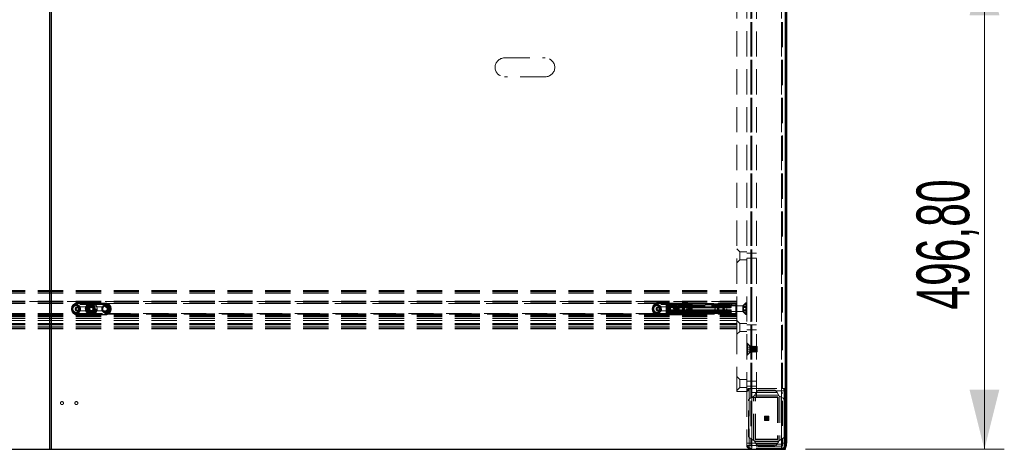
# Model space of a CAD drawing. Header units: millimetres. Extents: x 8 to 290, y 2 to 202.
# Tile 17 of 104: x 105 to 154, y 62 to 83. Entities that reach past the tile are written whole.
import ezdxf

# ---------------------------------------------------------------- set-up
doc = ezdxf.new("R2010")
doc.units = ezdxf.units.MM
doc.linetypes.add('HIDDEN', pattern=[1.905, 1.27, -0.635])
doc.styles.add('SLDTEXTSTYLE2', font='TXT', dxfattribs={"width": 0.605})
doc.dimstyles.new('SLDDIMSTYLE2', dxfattribs={"dimtxt": 2.568319, "dimasz": 3, "dimexe": 0, "dimexo": 0.0625, "dimgap": 0.64208, "dimtad": 1, "dimlfac": 20, "dimrnd": 1e-09, "dimzin": 12, "dimdsep": 46, "dimtxsty": 'SLDTEXTSTYLE2', "dimsah": 1, "dimcen": 0.09, "dimadec": 0, "dimazin": 3, "dimtfac": 1, "dimtofl": 0, "dimtmove": 0, "dimatfit": 3, "dimfxl": 1, "dimfrac": 2, "dimtolj": 1, "dimtzin": 12, "dimarcsym": 0})

# ---------------------------------------------------------------- blocks, each defined once
blk = doc.blocks.new('_D_5')
at = {"color": 7, "linetype": 'Continuous', "lineweight": 0}
for p, q in [((144.183, 86.664), (154.183, 86.664)), ((153.183, 61.824), (153.183, 86.664)), ((144.183, 61.824), (154.183, 61.824))]:
    blk.add_line(p, q, dxfattribs=at)
at = {"color": 7, "linetype": 'Continuous', "lineweight": 18}
for points in [[(153.183, 86.664), (152.433, 83.664), (153.933, 83.664)], [(153.183, 61.824), (153.933, 64.824), (152.433, 64.824)]]:
    blk.add_solid(points, dxfattribs=at)
at = {"color": 7, "linetype": 'Continuous', "lineweight": 18, "insert": (149.772, 68.854), "char_height": 2.6458, "attachment_point": 1, "rotation": 90, "style": 'SLDTEXTSTYLE2'}
blk.add_mtext('496,80', dxfattribs=at)

msp = doc.modelspace()

# ---------------------------------------------------------------- linework, layer by layer
at = {"color": 7, "linetype": 'Continuous', "lineweight": 25}
for p, q in [((106.28283, 61.83414), (106.28283, 111.53414)), ((143.23283, 110.23414), (143.23283, 62.13414)), ((106.18283, 86.66414), (106.18283, 61.82414)), ((143.18283, 61.82414), (143.18283, 86.66414)), ((143.18283, 62.13414), (143.23283, 62.13414)), ((143.23283, 62.00914), (143.23283, 62.13414)), ((31.58283, 61.83414), (106.28283, 61.83414)), ((106.18283, 61.82414), (143.18283, 61.82414))]:
    msp.add_line(p, q, dxfattribs=at)
at = {"color": 7, "linetype": 'HIDDEN', "lineweight": 18}
for p, q in [((141.43283, 109.98414), (141.43283, 61.98414)), ((141.48283, 109.98414), (141.48283, 61.98414)), ((141.48283, 109.98414), (141.48283, 64.88414)), ((142.98283, 109.98414), (142.98283, 61.98414)), ((142.98283, 109.98414), (142.98283, 64.88414)), ((143.03283, 109.98919), (143.03283, 61.98414)), ((141.43283, 64.43414), (141.43283, 109.18414)), ((141.73283, 64.43414), (141.73283, 109.18414)), ((140.73283, 86.66414), (140.73283, 69.25914)), ((141.23283, 86.66414), (141.23283, 64.73414)), ((141.48283, 86.66414), (141.48283, 62.13414)), ((142.98283, 86.66414), (142.98283, 62.13414)), ((129.05783, 81.51414), (131.10783, 81.51414)), ((131.10783, 80.56414), (129.05783, 80.56414)), ((140.88283, 71.75914), (140.73283, 71.90914)), ((140.73283, 71.20914), (140.88283, 71.35914)), ((140.88283, 71.35914), (140.88283, 71.75914)), ((141.23283, 71.75914), (140.88283, 71.75914)), ((140.88283, 71.35914), (141.23283, 71.35914)), ((141.43283, 71.68414), (141.23283, 71.68414)), ((141.23283, 71.43414), (141.43283, 71.43414)), ((141.73283, 71.68414), (141.43283, 71.68414)), ((141.43283, 71.43414), (141.73283, 71.43414)), ((71.30783, 69.80914), (140.73283, 69.80914)), ((71.30783, 69.79914), (140.73283, 69.79914)), ((71.30783, 69.78414), (140.73283, 69.78414)), ((71.30783, 69.77164), (140.73283, 69.77164)), ((71.30783, 69.69414), (140.73283, 69.69414)), ((71.30783, 69.68414), (140.73283, 69.68414)), ((71.30783, 69.27827), (140.73283, 69.27827)), ((71.30783, 69.2712), (140.73283, 69.2712)), ((71.30783, 69.26914), (140.73283, 69.26914)), ((71.30783, 69.26621), (140.73283, 69.26621)), ((140.73283, 69.25914), (71.30783, 69.25914)), ((140.73283, 69.25441), (71.30783, 69.25441)), ((71.30783, 69.25315), (140.73283, 69.25315)), ((71.30783, 69.25314), (140.73283, 69.25314)), ((71.30783, 69.25314), (140.73283, 69.25314)), ((71.30783, 69.25314), (140.73283, 69.25314)), ((71.30783, 69.25314), (140.73283, 69.25314)), ((71.30783, 69.25314), (140.73283, 69.25314)), ((71.30783, 69.25314), (140.73283, 69.25314)), ((71.30783, 69.25314), (140.73283, 69.25314)), ((71.30783, 69.25314), (140.73283, 69.25314)), ((71.30783, 69.25314), (140.73283, 69.25314)), ((71.30783, 69.25314), (140.73283, 69.25314)), ((71.30783, 69.25314), (140.73283, 69.25314)), ((71.30783, 69.25314), (140.73283, 69.25314)), ((71.30783, 69.25314), (140.73283, 69.25314)), ((71.30783, 69.25314), (140.73283, 69.25314)), ((71.30783, 69.25314), (140.73283, 69.25314)), ((71.30783, 69.25314), (140.73283, 69.25314)), ((71.30783, 69.25314), (140.73283, 69.25314)), ((71.30783, 69.25314), (140.73283, 69.25314)), ((71.30783, 69.25314), (140.73283, 69.25314)), ((71.30783, 69.25314), (140.73283, 69.25314)), ((71.30783, 69.25314), (140.73283, 69.25314)), ((71.30783, 69.25314), (140.73283, 69.25314)), ((71.30783, 69.25314), (140.73283, 69.25314)), ((71.30783, 69.25314), (140.73283, 69.25314)), ((71.30783, 69.25314), (140.73283, 69.25314)), ((71.30783, 69.25314), (140.73283, 69.25314)), ((71.30783, 69.25314), (140.73283, 69.25314)), ((71.30783, 69.25314), (140.73283, 69.25314)), ((71.30783, 69.25314), (140.73283, 69.25314)), ((71.30783, 69.25314), (140.73283, 69.25314)), ((71.30783, 69.25314), (140.73283, 69.25314)), ((71.30783, 69.25314), (140.73283, 69.25314)), ((71.30783, 69.25314), (140.73283, 69.25314)), ((71.30783, 69.25314), (140.73283, 69.25314)), ((71.30783, 69.25314), (140.73283, 69.25314)), ((71.30783, 69.25314), (140.73283, 69.25314)), ((71.30783, 69.25314), (140.73283, 69.25314)), ((71.30783, 69.25314), (140.73283, 69.25314)), ((71.30783, 69.25314), (140.73283, 69.25314)), ((71.30783, 69.25314), (140.73283, 69.25314)), ((71.30783, 69.25314), (140.73283, 69.25314)), ((71.30783, 69.25314), (140.73283, 69.25314)), ((71.30783, 69.25314), (140.73283, 69.25314)), ((71.30783, 69.25314), (140.73283, 69.25314)), ((71.30783, 69.25314), (140.73283, 69.25314)), ((71.30783, 69.25314), (140.73283, 69.25314)), ((71.30783, 69.25314), (140.73283, 69.25314)), ((71.30783, 69.25314), (140.73283, 69.25314)), ((71.30783, 69.25314), (140.73283, 69.25314)), ((71.30783, 69.25314), (140.73283, 69.25314)), ((71.30783, 69.25313), (140.73283, 69.25313)), ((71.30783, 69.25313), (140.73283, 69.25313)), ((71.30783, 69.25222), (140.73283, 69.25222)), ((71.30783, 69.25207), (140.73283, 69.25207)), ((71.30783, 69.24968), (140.73283, 69.24968)), ((71.30783, 69.24916), (140.73283, 69.24916)), ((71.30783, 69.24915), (140.73283, 69.24915)), ((71.30783, 69.24915), (140.73283, 69.24915)), ((71.30783, 69.24915), (140.73283, 69.24915)), ((71.30783, 69.24915), (140.73283, 69.24915)), ((71.30783, 69.24915), (140.73283, 69.24915)), ((71.30783, 69.24914), (140.73283, 69.24914)), ((71.30783, 69.24913), (140.73283, 69.24913)), ((71.30783, 69.24913), (140.73283, 69.24913)), ((71.30783, 69.24913), (140.73283, 69.24913)), ((71.30783, 69.24913), (140.73283, 69.24913)), ((71.30783, 69.24913), (140.73283, 69.24913)), ((71.30783, 69.24823), (140.73283, 69.24823)), ((71.30783, 69.248), (140.73283, 69.248)), ((71.30783, 69.24708), (140.73283, 69.24708)), ((71.30783, 69.24001), (140.73283, 69.24001)), ((71.30783, 69.22941), (140.73283, 69.22941)), ((71.30783, 69.16414), (107.47513, 69.16414)), ((71.30783, 69.15414), (107.45206, 69.15414)), ((71.30783, 69.15414), (140.73283, 69.15414)), ((109.09053, 69.16414), (107.47513, 69.16414)), ((107.58283, 69.18414), (108.28283, 69.18414)), ((107.58283, 69.15914), (107.58283, 69.18414)), ((108.98283, 69.18414), (107.58283, 69.18414)), ((108.98283, 69.17386), (107.58283, 69.17386)), ((107.58283, 69.16136), (107.58283, 69.17383)), ((107.58283, 69.17157), (107.58283, 68.98414)), ((107.58283, 69.17157), (108.98283, 69.17157)), ((107.58283, 69.16136), (108.98283, 69.16136)), ((108.98283, 69.15914), (107.58283, 69.15914)), ((108.98283, 69.13414), (107.58283, 69.13414)), ((107.58283, 69.10914), (107.58283, 69.13414)), ((108.98283, 69.10914), (107.58283, 69.10914)), ((107.58283, 68.98414), (108.98283, 68.98414)), ((108.27598, 68.97047), (108.20464, 68.92137)), ((108.20464, 68.92137), (108.21149, 68.83504)), ((108.21149, 68.83504), (108.28968, 68.79781)), ((108.35417, 68.93324), (108.27598, 68.97047)), ((108.98283, 69.18414), (108.28283, 69.18414)), ((108.28968, 68.79781), (108.36102, 68.8469)), ((108.36102, 68.8469), (108.35417, 68.93324)), ((108.98283, 69.18414), (108.98283, 69.15914)), ((108.98283, 69.16136), (108.98283, 69.17383)), ((108.98283, 68.98414), (108.98283, 69.17157)), ((108.98283, 69.13414), (108.98283, 69.10914)), ((109.09053, 69.16414), (136.67513, 69.16414)), ((109.1136, 69.15414), (136.65206, 69.15414)), ((138.29053, 69.16414), (136.67513, 69.16414)), ((136.78283, 69.15914), (136.78283, 69.18414)), ((138.18283, 69.18414), (136.78283, 69.18414)), ((138.18283, 69.17386), (136.78283, 69.17386)), ((136.78283, 69.16136), (136.78283, 69.17383)), ((136.78283, 69.17157), (136.78283, 68.98414)), ((136.78283, 69.17157), (138.18283, 69.17157)), ((136.78283, 69.16136), (138.18283, 69.16136)), ((138.18283, 69.15914), (136.78283, 69.15914)), ((138.18283, 69.13414), (136.78283, 69.13414)), ((136.78283, 69.10914), (136.78283, 69.13414)), ((138.18283, 69.10914), (136.78283, 69.10914)), ((136.78283, 68.98414), (138.18283, 68.98414)), ((137.23283, 69.09914), (137.18283, 69.09914)), ((137.18283, 68.69914), (137.18283, 69.09914)), ((137.18283, 69.09914), (137.23283, 69.09914)), ((137.20783, 69.02206), (137.18283, 69.04706)), ((137.20783, 69.02206), (137.20783, 68.77621)), ((138.48283, 69.02206), (137.20783, 69.02206)), ((137.23283, 69.14914), (137.23283, 69.09914)), ((137.23283, 69.14914), (140.68283, 69.14914)), ((137.23283, 69.14914), (137.23283, 69.09914)), ((140.68283, 69.09914), (137.23283, 69.09914)), ((137.23283, 68.69914), (137.23283, 69.09914)), ((137.47598, 68.97047), (137.40464, 68.92137)), ((137.40464, 68.92137), (137.41149, 68.83504)), ((137.41149, 68.83504), (137.48968, 68.79781)), ((137.45783, 69.09914), (137.50783, 69.09914)), ((137.45783, 69.09914), (137.45783, 68.99914)), ((137.50783, 69.09914), (137.45783, 69.09914)), ((137.50783, 68.99914), (137.45783, 68.99914)), ((137.45783, 68.99914), (137.50783, 68.99914)), ((137.55417, 68.93324), (137.47598, 68.97047)), ((137.48968, 68.79781), (137.56102, 68.8469)), ((137.50783, 69.14914), (137.50783, 69.09914)), ((137.50783, 69.14914), (137.50783, 69.09914)), ((138.28283, 69.09914), (137.50783, 69.09914)), ((137.50783, 68.99914), (137.50783, 69.09914)), ((137.50783, 69.09914), (140.40783, 69.09914)), ((137.50783, 68.94914), (137.50783, 68.99914)), ((138.28283, 68.99914), (137.50783, 68.99914)), ((137.50783, 68.99914), (140.40783, 68.99914)), ((137.50783, 68.99914), (137.50783, 68.94914)), ((138.28283, 68.94914), (137.50783, 68.94914)), ((137.50783, 68.79914), (137.50783, 68.84914)), ((137.50783, 68.84914), (138.28283, 68.84914)), ((137.50783, 68.84914), (137.50783, 68.79914)), ((137.56102, 68.8469), (137.55417, 68.93324)), ((137.73283, 69.04614), (137.70783, 69.02114)), ((137.70783, 69.02114), (137.70783, 68.89914)), ((137.70783, 68.89914), (137.70783, 68.77714)), ((137.73283, 68.75214), (137.73283, 69.04614)), ((141.04283, 69.04614), (137.73283, 69.04614)), ((137.73491, 69.14914), (137.80991, 69.07414)), ((138.05576, 69.07414), (137.80991, 69.07414)), ((137.80991, 69.07414), (137.80991, 68.72621)), ((137.93283, 69.01461), (137.83283, 68.95687)), ((137.83283, 68.95687), (137.83283, 68.8414)), ((137.83283, 68.8414), (137.93283, 68.78367)), ((138.03283, 68.95687), (137.93283, 69.01461)), ((137.93283, 68.78367), (138.03283, 68.8414)), ((138.03283, 68.8414), (138.03283, 68.95687)), ((138.05576, 69.07414), (138.13076, 69.14914)), ((138.05576, 68.72621), (138.05576, 69.07414)), ((138.18283, 69.18414), (138.18283, 69.15914)), ((138.18283, 69.16136), (138.18283, 69.17383)), ((138.18283, 68.98414), (138.18283, 69.17157)), ((138.18283, 69.13414), (138.18283, 69.10914)), ((138.28283, 69.14914), (138.28283, 69.09914)), ((138.33283, 69.09914), (138.28283, 69.09914)), ((138.28283, 69.09914), (138.28283, 68.99914)), ((138.28283, 68.99914), (138.33283, 68.99914)), ((138.28283, 68.94914), (138.28283, 68.99914)), ((138.28283, 68.94914), (138.38283, 68.94914)), ((138.28283, 68.79914), (138.28283, 68.84914)), ((138.38283, 68.84914), (138.28283, 68.84914)), ((138.29053, 69.16414), (140.73283, 69.16414)), ((138.3136, 69.15414), (140.73283, 69.15414)), ((139.53283, 69.09914), (138.33283, 69.09914)), ((138.33283, 69.09914), (138.33283, 68.99914)), ((139.53283, 68.99914), (138.33283, 68.99914)), ((139.53283, 68.94914), (138.38283, 68.94914)), ((138.38283, 68.84914), (139.53283, 68.84914)), ((138.38283, 68.79914), (138.38283, 68.84914)), ((138.48283, 69.04914), (138.48283, 68.74914)), ((140.73283, 69.04914), (138.48283, 69.04914)), ((139.53283, 69.14914), (139.53283, 69.09914)), ((139.53283, 69.09914), (139.58283, 69.09914)), ((139.53283, 69.09914), (139.53283, 68.99914)), ((139.58283, 68.99914), (139.53283, 68.99914)), ((139.53283, 68.99914), (139.53283, 68.94914)), ((139.53283, 68.94914), (139.63283, 68.94914)), ((139.53283, 68.84914), (139.53283, 68.79914)), ((139.63283, 68.84914), (139.53283, 68.84914)), ((139.58283, 68.99914), (139.58283, 69.09914)), ((139.63283, 69.09914), (139.58283, 69.09914)), ((139.58283, 68.99914), (139.63283, 68.99914)), ((139.63283, 69.09914), (139.63283, 69.14914)), ((140.40783, 69.09914), (139.63283, 69.09914)), ((139.63283, 68.99914), (139.63283, 69.09914)), ((139.63283, 68.99914), (139.63283, 68.94914)), ((140.40783, 68.99914), (139.63283, 68.99914)), ((140.40783, 68.94914), (139.63283, 68.94914)), ((139.63283, 68.84914), (139.63283, 68.79914)), ((139.63283, 68.84914), (140.40783, 68.84914)), ((139.73491, 69.14914), (139.80991, 69.07414)), ((140.05576, 69.07414), (139.80991, 69.07414)), ((139.80991, 69.07414), (139.80991, 68.72621)), ((139.93283, 69.01461), (139.83283, 68.95687)), ((139.83283, 68.95687), (139.83283, 68.8414)), ((139.83283, 68.8414), (139.93283, 68.78367)), ((140.03283, 68.95687), (139.93283, 69.01461)), ((139.93283, 68.78367), (140.03283, 68.8414)), ((140.03283, 68.8414), (140.03283, 68.95687)), ((140.05576, 69.07414), (140.13076, 69.14914)), ((140.05576, 68.72621), (140.05576, 69.07414)), ((140.22033, 68.97414), (140.09533, 68.97414)), ((140.09533, 68.97414), (140.09533, 68.94914)), ((140.09533, 68.84914), (140.09533, 68.82414)), ((140.09533, 68.82414), (140.22033, 68.82414)), ((140.22033, 68.94914), (140.22033, 68.97414)), ((140.22033, 68.82414), (140.22033, 68.84914)), ((140.40783, 69.14914), (140.40783, 69.09914)), ((140.40783, 69.09914), (140.40783, 69.14914)), ((140.40783, 69.09914), (140.45783, 69.09914)), ((140.40783, 69.09914), (140.40783, 68.99914)), ((140.45783, 69.09914), (140.40783, 69.09914)), ((140.45783, 68.99914), (140.40783, 68.99914)), ((140.40783, 68.99914), (140.40783, 68.94914)), ((140.40783, 68.94914), (140.40783, 68.99914)), ((140.40783, 68.99914), (140.45783, 68.99914)), ((140.40783, 68.84914), (140.40783, 68.79914)), ((140.40783, 68.79914), (140.40783, 68.84914)), ((140.45783, 68.99914), (140.45783, 69.09914)), ((140.68283, 69.09914), (140.68283, 69.14914)), ((140.68283, 69.14914), (140.68283, 69.09914)), ((140.68283, 68.69914), (140.68283, 69.09914)), ((140.73283, 69.09914), (140.68283, 69.09914)), ((140.68283, 69.09914), (140.73283, 69.09914)), ((140.73283, 69.25441), (140.73283, 69.25914)), ((140.73283, 69.22941), (140.73283, 69.25441)), ((140.73283, 68.57164), (140.73283, 69.22941)), ((141.07033, 69.03664), (140.73283, 69.03664)), ((141.18717, 69.19048), (141.04283, 69.04614)), ((141.04283, 68.75214), (141.04283, 69.04614)), ((141.06783, 68.95687), (141.06783, 69.01461)), ((141.06783, 69.01461), (141.23283, 69.01461)), ((141.23283, 68.95687), (141.06783, 68.95687)), ((141.06783, 68.8414), (141.06783, 68.95687)), ((141.23283, 68.8414), (141.06783, 68.8414)), ((141.06783, 68.78367), (141.06783, 68.8414)), ((141.23283, 69.19914), (141.07033, 69.03664)), ((141.07033, 69.03664), (141.07033, 68.76164)), ((141.18717, 68.60882), (141.18717, 69.19022)), ((141.18717, 68.6078), (141.18717, 69.18818)), ((141.22033, 69.19414), (141.19601, 69.19414)), ((141.19601, 68.60517), (141.19601, 69.19388)), ((141.19601, 68.60414), (141.19601, 69.19181)), ((141.22033, 68.60517), (141.22033, 69.19388)), ((141.22033, 68.60414), (141.22033, 69.19181)), ((71.30783, 68.65914), (107.58283, 68.65914)), ((71.30783, 68.64414), (107.40283, 68.64414)), ((71.30783, 68.64414), (140.73283, 68.64414)), ((71.30783, 68.63414), (107.417, 68.63414)), ((71.30783, 68.62414), (107.43316, 68.62414)), ((71.30783, 68.62414), (140.73283, 68.62414)), ((71.30783, 68.57164), (140.73283, 68.57164)), ((71.30783, 68.54414), (140.73283, 68.54414)), ((71.30783, 68.53414), (140.73283, 68.53414)), ((71.30783, 68.52414), (140.73283, 68.52414)), ((71.30783, 68.50914), (140.73283, 68.50914)), ((71.30783, 68.49914), (140.73283, 68.49914)), ((71.30783, 68.41914), (140.73283, 68.41914)), ((71.30783, 68.41015), (140.73283, 68.41015)), ((71.30783, 68.40914), (140.73283, 68.40914)), ((71.30783, 68.40061), (140.73283, 68.40061)), ((71.30783, 68.39914), (140.73283, 68.39914)), ((107.417, 68.63414), (107.58283, 68.63414)), ((107.58283, 68.59671), (107.58283, 68.78414)), ((108.98283, 68.78414), (107.58283, 68.78414)), ((107.58283, 68.63414), (107.58283, 68.65914)), ((107.58283, 68.65914), (108.98283, 68.65914)), ((107.58283, 68.63414), (108.98283, 68.63414)), ((107.58283, 68.58414), (107.58283, 68.60914)), ((107.58283, 68.60914), (108.98283, 68.60914)), ((108.98283, 68.60692), (107.58283, 68.60692)), ((107.58283, 68.60692), (107.58283, 68.59445)), ((108.98283, 68.59671), (107.58283, 68.59671)), ((107.58283, 68.59442), (108.98283, 68.59442)), ((108.28283, 68.58414), (107.58283, 68.58414)), ((107.58283, 68.58414), (108.98283, 68.58414)), ((108.28283, 68.58414), (108.98283, 68.58414)), ((108.98283, 68.59671), (108.98283, 68.78414)), ((108.98283, 68.63414), (108.98283, 68.65914)), ((108.98283, 68.65914), (136.78283, 68.65914)), ((108.98283, 68.63414), (109.14866, 68.63414)), ((108.98283, 68.58414), (108.98283, 68.60914)), ((108.98283, 68.60692), (108.98283, 68.59445)), ((109.1325, 68.62414), (136.63316, 68.62414)), ((109.14866, 68.63414), (136.617, 68.63414)), ((109.16283, 68.64414), (136.60283, 68.64414)), ((136.617, 68.63414), (136.78283, 68.63414)), ((136.78283, 68.59671), (136.78283, 68.78414)), ((138.18283, 68.78414), (136.78283, 68.78414)), ((136.78283, 68.63414), (136.78283, 68.65914)), ((136.78283, 68.65914), (138.18283, 68.65914)), ((136.78283, 68.63414), (138.18283, 68.63414)), ((136.78283, 68.58414), (136.78283, 68.60914)), ((136.78283, 68.60914), (138.18283, 68.60914)), ((138.18283, 68.60692), (136.78283, 68.60692)), ((136.78283, 68.60692), (136.78283, 68.59445)), ((138.18283, 68.59671), (136.78283, 68.59671)), ((136.78283, 68.59442), (138.18283, 68.59442)), ((136.78283, 68.58414), (138.18283, 68.58414)), ((137.18283, 68.75121), (137.20783, 68.77621)), ((137.18283, 68.69914), (137.23283, 68.69914)), ((137.23283, 68.69914), (137.18283, 68.69914)), ((137.20783, 68.77621), (138.48283, 68.77621)), ((137.23283, 68.69914), (140.68283, 68.69914)), ((137.23283, 68.64914), (137.23283, 68.69914)), ((137.23283, 68.69914), (137.23283, 68.64914)), ((140.68283, 68.64914), (137.23283, 68.64914)), ((137.45783, 68.79914), (137.50783, 68.79914)), ((137.45783, 68.79914), (137.45783, 68.69914)), ((137.50783, 68.79914), (137.45783, 68.79914)), ((137.50783, 68.69914), (137.45783, 68.69914)), ((137.45783, 68.69914), (137.50783, 68.69914)), ((137.50783, 68.79914), (138.28283, 68.79914)), ((137.50783, 68.69914), (137.50783, 68.79914)), ((140.40783, 68.79914), (137.50783, 68.79914)), ((137.50783, 68.69914), (138.28283, 68.69914)), ((137.50783, 68.64914), (137.50783, 68.69914)), ((137.50783, 68.69914), (137.50783, 68.64914)), ((140.40783, 68.69914), (137.50783, 68.69914)), ((137.70783, 68.77714), (137.73283, 68.75214)), ((137.73283, 68.75214), (141.04283, 68.75214)), ((137.80991, 68.72621), (137.73283, 68.64914)), ((137.80991, 68.72621), (138.05576, 68.72621)), ((138.13283, 68.64914), (138.05576, 68.72621)), ((138.18283, 68.59671), (138.18283, 68.78414)), ((138.18283, 68.63414), (138.18283, 68.65914)), ((138.18283, 68.65914), (140.73283, 68.65914)), ((138.18283, 68.63414), (138.34866, 68.63414)), ((138.18283, 68.58414), (138.18283, 68.60914)), ((138.18283, 68.60692), (138.18283, 68.59445)), ((138.33283, 68.79914), (138.28283, 68.79914)), ((138.28283, 68.79914), (138.28283, 68.69914)), ((138.28283, 68.69914), (138.33283, 68.69914)), ((138.28283, 68.69914), (138.28283, 68.64914)), ((138.3325, 68.62414), (140.73283, 68.62414)), ((138.33283, 68.79914), (138.38283, 68.79914)), ((138.33283, 68.79914), (138.33283, 68.69914)), ((138.38283, 68.69914), (138.33283, 68.69914)), ((138.34866, 68.63414), (140.73283, 68.63414)), ((138.36283, 68.64414), (140.73283, 68.64414)), ((138.38283, 68.79914), (139.53283, 68.79914)), ((138.38283, 68.69914), (138.38283, 68.79914)), ((138.38283, 68.69914), (139.53283, 68.69914)), ((138.38283, 68.64914), (138.38283, 68.69914)), ((138.48283, 68.74914), (140.73283, 68.74914)), ((139.53283, 68.79914), (139.58283, 68.79914)), ((139.53283, 68.79914), (139.53283, 68.69914)), ((139.58283, 68.69914), (139.53283, 68.69914)), ((139.53283, 68.64914), (139.53283, 68.69914)), ((139.58283, 68.69914), (139.58283, 68.79914)), ((139.63283, 68.79914), (139.58283, 68.79914)), ((139.58283, 68.69914), (139.63283, 68.69914)), ((139.63283, 68.69914), (139.63283, 68.79914)), ((139.63283, 68.79914), (140.40783, 68.79914)), ((139.63283, 68.69914), (140.40783, 68.69914)), ((139.63283, 68.64914), (139.63283, 68.69914)), ((139.80991, 68.72621), (139.73283, 68.64914)), ((139.80991, 68.72621), (140.05576, 68.72621)), ((140.13283, 68.64914), (140.05576, 68.72621)), ((140.40783, 68.79914), (140.45783, 68.79914)), ((140.40783, 68.79914), (140.40783, 68.69914)), ((140.45783, 68.79914), (140.40783, 68.79914)), ((140.40783, 68.64914), (140.40783, 68.69914)), ((140.45783, 68.69914), (140.40783, 68.69914)), ((140.40783, 68.69914), (140.45783, 68.69914)), ((140.40783, 68.64914), (140.40783, 68.69914)), ((140.45783, 68.69914), (140.45783, 68.79914)), ((140.68283, 68.69914), (140.73283, 68.69914)), ((140.68283, 68.64914), (140.68283, 68.69914)), ((140.73283, 68.69914), (140.68283, 68.69914)), ((140.68283, 68.69914), (140.68283, 68.64914)), ((140.73283, 68.76164), (141.07033, 68.76164)), ((140.73283, 68.53414), (140.73283, 68.57164)), ((140.73283, 68.53414), (140.73283, 68.40914)), ((140.73283, 68.39914), (140.73283, 68.40914)), ((140.73283, 67.90914), (140.73283, 68.39914)), ((141.04283, 68.75214), (141.18717, 68.6078)), ((141.23283, 68.78367), (141.06783, 68.78367)), ((141.07033, 68.76164), (141.23283, 68.59914)), ((141.19601, 68.60414), (141.22033, 68.60414)), ((71.30783, 68.30914), (140.73283, 68.30914)), ((71.30783, 68.29914), (140.73283, 68.29914)), ((71.30783, 68.14767), (140.73283, 68.14767)), ((71.30783, 68.13812), (140.73283, 68.13812)), ((71.30783, 68.10914), (140.73283, 68.10914)), ((71.30783, 68.09414), (140.73283, 68.09414)), ((71.30783, 68.08414), (140.73283, 68.08414)), ((71.30783, 67.99414), (140.73283, 67.99414)), ((71.30783, 67.98414), (140.73283, 67.98414)), ((71.30783, 67.97414), (140.73283, 67.97414)), ((71.30783, 67.90914), (140.73283, 67.90914)), ((71.30783, 67.89414), (140.73283, 67.89414)), ((71.30783, 67.88414), (140.73283, 67.88414)), ((140.88283, 68.15914), (140.73283, 68.30914)), ((140.73283, 67.88414), (140.73283, 67.90914)), ((140.73283, 67.88414), (140.73283, 64.73414)), ((140.88283, 67.75914), (140.88283, 68.15914)), ((141.23283, 68.15914), (140.88283, 68.15914)), ((141.43283, 68.08414), (141.23283, 68.08414)), ((141.23283, 67.83414), (141.43283, 67.83414)), ((141.73283, 68.08414), (141.43283, 68.08414)), ((141.43283, 67.83414), (141.73283, 67.83414)), ((140.73283, 67.60914), (140.88283, 67.75914)), ((140.88283, 67.75914), (141.23283, 67.75914)), ((141.38283, 67.02414), (141.23283, 67.17414)), ((141.25119, 66.58664), (141.25119, 67.13164)), ((141.40119, 66.95914), (141.25119, 66.95914)), ((141.40119, 66.85914), (141.25119, 66.85914)), ((141.26826, 67.13871), (141.26826, 66.58177)), ((141.3949, 67.01207), (141.26826, 67.13871)), ((141.38283, 66.69414), (141.38283, 67.02414)), ((141.43283, 67.02414), (141.38283, 67.02414)), ((141.3949, 67.01207), (141.3949, 66.70621)), ((141.40119, 66.85914), (141.40119, 66.95914)), ((141.40119, 66.75914), (141.40119, 66.85914)), ((141.40197, 67.00914), (141.40197, 66.70914)), ((141.43119, 67.00914), (141.40197, 67.00914)), ((141.43119, 66.70914), (141.43119, 67.00914)), ((141.45119, 66.9745), (141.43119, 67.00914)), ((141.45687, 66.98414), (141.43283, 67.02414)), ((141.47119, 67.00914), (141.45119, 66.9745)), ((141.45119, 66.74378), (141.45119, 66.9745)), ((141.45687, 66.98414), (141.45687, 66.73414)), ((141.73283, 66.98414), (141.45687, 66.98414)), ((141.47119, 66.70914), (141.47119, 67.00914)), ((141.48119, 67.00914), (141.47119, 67.00914)), ((141.48119, 66.70914), (141.48119, 67.00914)), ((141.50119, 66.9745), (141.48119, 67.00914)), ((141.52119, 67.00914), (141.50119, 66.9745)), ((141.50119, 66.74378), (141.50119, 66.9745)), ((141.52119, 66.70914), (141.52119, 67.00914)), ((141.53119, 67.00914), (141.52119, 67.00914)), ((141.53119, 66.70914), (141.53119, 67.00914)), ((141.55119, 66.9745), (141.53119, 67.00914)), ((141.57119, 67.00914), (141.55119, 66.9745)), ((141.55119, 66.74378), (141.55119, 66.9745)), ((141.57119, 66.70914), (141.57119, 67.00914)), ((141.58119, 67.00914), (141.57119, 67.00914)), ((141.58119, 66.70914), (141.58119, 67.00914)), ((141.60119, 66.9745), (141.58119, 67.00914)), ((141.62119, 67.00914), (141.60119, 66.9745)), ((141.60119, 66.74378), (141.60119, 66.9745)), ((141.62119, 66.70914), (141.62119, 67.00914)), ((141.63119, 67.00914), (141.62119, 67.00914)), ((141.63119, 66.70914), (141.63119, 67.00914)), ((141.65119, 66.9745), (141.63119, 67.00914)), ((141.67119, 67.00914), (141.65119, 66.9745)), ((141.65119, 66.74378), (141.65119, 66.9745)), ((141.67119, 66.70914), (141.67119, 67.00914)), ((141.68119, 67.00914), (141.67119, 67.00914)), ((141.68119, 66.70914), (141.68119, 67.00914)), ((141.70119, 66.9745), (141.68119, 67.00914)), ((141.72119, 67.00914), (141.70119, 66.9745)), ((141.70119, 66.74378), (141.70119, 66.9745)), ((141.72119, 66.70914), (141.72119, 67.00914)), ((141.72619, 67.00914), (141.72119, 67.00914)), ((141.72619, 66.70914), (141.72619, 67.00914)), ((141.75119, 66.98414), (141.72619, 67.00914)), ((141.75119, 66.73414), (141.75119, 66.98414)), ((141.23283, 66.54414), (141.38283, 66.69414)), ((141.40119, 66.75914), (141.25119, 66.75914)), ((141.26826, 66.57957), (141.3949, 66.70621)), ((141.38283, 66.69414), (141.43283, 66.69414)), ((141.40197, 66.70914), (141.43119, 66.70914)), ((141.43119, 66.70914), (141.45119, 66.74378)), ((141.43283, 66.69414), (141.45687, 66.73414)), ((141.45119, 66.74378), (141.47119, 66.70914)), ((141.45687, 66.73414), (141.73283, 66.73414)), ((141.47119, 66.70914), (141.48119, 66.70914)), ((141.48119, 66.70914), (141.50119, 66.74378)), ((141.50119, 66.74378), (141.52119, 66.70914)), ((141.52119, 66.70914), (141.53119, 66.70914)), ((141.53119, 66.70914), (141.55119, 66.74378)), ((141.55119, 66.74378), (141.57119, 66.70914)), ((141.57119, 66.70914), (141.58119, 66.70914)), ((141.58119, 66.70914), (141.60119, 66.74378)), ((141.60119, 66.74378), (141.62119, 66.70914)), ((141.62119, 66.70914), (141.63119, 66.70914)), ((141.63119, 66.70914), (141.65119, 66.74378)), ((141.65119, 66.74378), (141.67119, 66.70914)), ((141.67119, 66.70914), (141.68119, 66.70914)), ((141.68119, 66.70914), (141.70119, 66.74378)), ((141.70119, 66.74378), (141.72119, 66.70914)), ((141.72119, 66.70914), (141.72619, 66.70914)), ((141.72619, 66.70914), (141.75119, 66.73414)), ((140.88283, 65.33414), (140.73283, 65.48414)), ((140.73283, 64.78414), (140.88283, 64.93414)), ((140.88283, 64.93414), (140.88283, 65.33414)), ((141.23283, 65.33414), (140.88283, 65.33414)), ((140.88283, 64.93414), (141.23283, 64.93414)), ((141.43283, 65.25914), (141.23283, 65.25914)), ((141.23283, 65.00914), (141.43283, 65.00914)), ((141.48283, 64.88414), (141.35783, 64.88414)), ((141.35783, 64.88414), (141.35783, 64.75914)), ((141.73283, 65.25914), (141.43283, 65.25914)), ((141.43283, 65.00914), (141.73283, 65.00914)), ((141.48283, 64.88414), (142.98283, 64.88414)), ((143.10783, 64.88414), (142.98283, 64.88414)), ((143.10783, 64.88414), (143.10783, 64.75914)), ((140.73283, 64.73414), (141.23283, 64.73414)), ((141.23283, 64.75914), (141.35783, 64.75914)), ((141.23283, 64.73414), (141.23283, 62.13414)), ((143.10783, 64.75914), (141.35783, 64.75914)), ((141.35783, 64.75914), (141.35783, 62.00914)), ((141.38283, 64.3767), (141.40783, 64.39114)), ((141.40783, 64.39114), (141.58623, 64.49414)), ((141.43283, 64.43414), (141.73283, 64.43414)), ((141.48283, 64.68414), (141.48283, 62.08414)), ((141.48283, 64.68414), (142.98283, 64.68414)), ((141.57033, 62.34664), (141.57033, 64.42164)), ((141.62283, 64.53074), (141.72583, 64.70914)), ((141.65518, 62.34664), (141.65518, 64.42164)), ((141.68018, 64.42164), (141.65518, 64.42164)), ((141.68018, 62.34664), (141.68018, 64.42164)), ((141.69533, 64.54664), (142.77033, 64.54664)), ((141.69533, 64.46179), (142.77033, 64.46179)), ((141.69533, 64.46179), (141.69533, 64.43679)), ((141.69533, 64.43679), (142.77033, 64.43679)), ((141.72583, 64.70914), (141.74027, 64.73414)), ((141.83409, 64.77164), (142.63157, 64.77164)), ((141.84852, 64.79664), (142.61714, 64.79664)), ((142.72539, 64.73414), (142.73983, 64.70914)), ((142.73983, 64.70914), (142.84283, 64.53074)), ((142.77033, 64.43679), (142.77033, 64.46179)), ((142.78548, 64.42164), (142.78548, 62.34664)), ((142.81048, 64.42164), (142.78548, 64.42164)), ((142.81048, 64.42164), (142.81048, 62.34664)), ((142.87943, 64.49414), (143.05783, 64.39114)), ((142.89533, 64.42164), (142.89533, 62.34664)), ((142.98283, 64.68414), (142.98283, 62.08414)), ((143.05783, 64.39114), (143.08283, 64.3767)), ((143.10783, 64.75914), (143.23283, 64.75914)), ((143.10783, 62.00914), (143.10783, 64.75914)), ((141.32033, 62.49983), (141.32033, 64.26845)), ((141.34533, 62.4854), (141.34533, 64.28288)), ((143.12033, 64.28288), (143.12033, 62.4854)), ((143.14533, 64.26845), (143.14533, 62.49983)), ((142.12783, 63.27838), (142.12783, 63.49228)), ((142.12783, 63.49228), (142.34173, 63.49228)), ((142.14178, 63.29233), (142.14178, 63.47833)), ((142.14178, 63.47833), (142.32778, 63.47833)), ((142.16038, 63.45973), (142.21618, 63.45973)), ((142.16038, 63.31093), (142.16038, 63.45973)), ((142.21618, 63.45973), (142.21618, 63.31093)), ((142.30918, 63.45973), (142.25338, 63.45973)), ((142.25338, 63.31093), (142.25338, 63.45973)), ((142.30918, 63.45973), (142.30918, 63.31093)), ((142.32778, 63.47833), (142.32778, 63.29233)), ((142.34173, 63.49228), (142.34173, 63.27838)), ((142.34173, 63.27838), (142.12783, 63.27838)), ((142.32778, 63.29233), (142.14178, 63.29233)), ((142.21618, 63.31093), (142.16038, 63.31093)), ((142.30918, 63.31093), (142.25338, 63.31093)), ((141.40783, 62.37714), (141.38283, 62.39158)), ((141.58623, 62.27414), (141.40783, 62.37714)), ((143.05783, 62.37714), (142.87943, 62.27414)), ((143.08283, 62.39158), (143.05783, 62.37714)), ((141.23283, 62.13414), (141.48283, 62.13414)), ((141.23283, 62.13414), (141.23283, 62.00914)), ((141.23283, 62.00914), (141.35783, 62.00914)), ((141.35783, 62.00914), (143.10783, 62.00914)), ((141.35783, 61.88414), (141.35783, 62.00914)), ((141.35783, 61.88414), (141.48283, 61.88414)), ((141.48283, 61.98414), (141.43283, 61.98414)), ((141.48283, 62.13414), (142.98283, 62.13414)), ((141.48283, 61.88414), (141.48283, 62.13414)), ((142.98283, 62.08414), (141.48283, 62.08414)), ((142.98283, 61.98414), (141.48283, 61.98414)), ((142.98283, 61.88414), (141.48283, 61.88414)), ((141.72583, 62.05914), (141.62283, 62.23754)), ((141.65518, 62.34664), (141.68018, 62.34664)), ((142.77033, 62.33149), (141.69533, 62.33149)), ((141.69533, 62.33149), (141.69533, 62.30649)), ((142.77033, 62.30649), (141.69533, 62.30649)), ((142.77033, 62.22164), (141.69533, 62.22164)), ((141.74027, 62.03414), (141.72583, 62.05914)), ((142.63157, 61.99664), (141.83409, 61.99664)), ((142.61714, 61.97164), (141.84852, 61.97164)), ((142.73983, 62.05914), (142.72539, 62.03414)), ((142.84283, 62.23754), (142.73983, 62.05914)), ((142.77033, 62.30649), (142.77033, 62.33149)), ((142.78548, 62.34664), (142.81048, 62.34664)), ((142.98283, 61.88414), (142.98283, 62.13414)), ((142.98283, 62.13414), (143.18283, 62.13414)), ((143.03283, 61.98414), (142.98283, 61.98414)), ((142.98283, 61.88414), (143.10783, 61.88414)), ((143.23283, 62.00914), (143.10783, 62.00914)), ((143.10783, 61.88414), (143.10783, 62.00914))]:
    msp.add_line(p, q, dxfattribs=at)
for centre, radius in [((107.53283, 68.88414), 0.2125), ((107.53283, 68.88414), 0.2), ((107.53283, 68.88414), 0.175), ((107.58283, 68.88414), 0.1075), ((107.58283, 68.88414), 0.0575), ((108.28283, 68.88414), 0.2875), ((108.28283, 68.88414), 0.2625), ((108.28283, 68.88414), 0.25), ((108.28283, 68.88414), 0.225), ((108.28283, 68.88414), 0.1875), ((108.28283, 68.88414), 0.175), ((108.28283, 68.88414), 0.15), ((108.28283, 68.88414), 0.14625), ((108.28283, 68.88414), 0.12292), ((108.28283, 68.88414), 0.10691), ((108.98283, 68.88414), 0.175), ((109.03283, 68.88414), 0.2125), ((109.03283, 68.88414), 0.2), ((108.98283, 68.88414), 0.15), ((109.03283, 68.88414), 0.175), ((136.73283, 68.88414), 0.2125), ((136.73283, 68.88414), 0.2), ((136.73283, 68.88414), 0.175), ((136.78283, 68.88414), 0.1075), ((136.78283, 68.88414), 0.0575), ((137.48283, 68.88414), 0.2875), ((137.48283, 68.88414), 0.2625), ((137.48283, 68.88414), 0.25), ((137.48283, 68.88414), 0.225), ((137.48283, 68.88414), 0.1875), ((137.48283, 68.88414), 0.175), ((137.48283, 68.88414), 0.15), ((137.48283, 68.88414), 0.14625), ((137.48283, 68.88414), 0.12293), ((137.48283, 68.88414), 0.10691), ((137.93283, 68.89914), 0.295), ((137.93283, 68.89914), 0.29134), ((137.93283, 68.89914), 0.2825), ((137.93283, 68.89914), 0.175), ((137.93283, 68.89914), 0.147), ((138.18283, 68.88414), 0.175), ((138.23283, 68.88414), 0.2125), ((138.23283, 68.88414), 0.2), ((138.18283, 68.88414), 0.15), ((138.23283, 68.88414), 0.175), ((139.93283, 68.89914), 0.295), ((139.93283, 68.89914), 0.29134), ((139.93283, 68.89914), 0.2825), ((139.93283, 68.89914), 0.175), ((139.93283, 68.89914), 0.147), ((106.80783, 64.14914), 0.075), ((107.53283, 64.14914), 0.075)]:
    msp.add_circle(centre, radius, dxfattribs=at)
for centre, radius, start, end in [((129.05783, 81.03914), 0.475, 90, 270), ((131.10783, 81.03914), 0.475, 270, 90), ((107.58283, 68.88414), 0.3, 90, 270), ((107.58283, 68.88414), 0.28972, 90, 270), ((107.58283, 68.88414), 0.28743, 90, 270), ((107.58283, 68.88414), 0.27722, 90, 270), ((107.58283, 68.88414), 0.275, 90, 270), ((107.58283, 68.88414), 0.25, 90, 270), ((107.58283, 68.88414), 0.225, 90, 270), ((107.58283, 68.88414), 0.1, 90, 270), ((108.28283, 68.88414), 0.3, 90, 270), ((108.28283, 68.88414), 0.3, 270, 90), ((108.98283, 68.88414), 0.3, 270, 90), ((108.98283, 68.88414), 0.28972, 360, 90), ((108.98283, 68.88414), 0.28743, 270, 90), ((108.98283, 68.88414), 0.27722, 270, 90), ((108.98283, 68.88414), 0.275, 270, 90), ((108.98283, 68.88414), 0.25, 270, 90), ((108.98283, 68.88414), 0.225, 270, 90), ((108.98283, 68.88414), 0.1, 270, 90), ((108.98283, 68.88414), 0.28972, 270, 360), ((136.78283, 68.88414), 0.3, 90, 270), ((136.78283, 68.88414), 0.28972, 90, 270), ((136.78283, 68.88414), 0.28743, 90, 270), ((136.78283, 68.88414), 0.27722, 90, 270), ((136.78283, 68.88414), 0.275, 90, 270), ((136.78283, 68.88414), 0.25, 90, 270), ((136.78283, 68.88414), 0.225, 90, 270), ((136.78283, 68.88414), 0.1, 90, 270), ((137.48283, 68.88414), 0.3, 90, 270), ((137.23283, 69.09914), 0.05, 90, 180), ((137.40783, 69.09914), 0.05, 360, 90), ((137.50783, 68.99914), 0.05, 180, 270), ((137.50783, 68.79914), 0.05, 90, 180), ((137.48283, 68.88414), 0.3, 270, 90), ((137.93283, 68.89914), 0.12293, 101.734451, 258.265549), ((137.93283, 68.89914), 0.122, 92.634653, 180), ((137.93283, 68.89914), 0.122, 180, 84.923099), ((137.93283, 68.89914), 0.12293, 78.265549, 101.734451), ((137.93283, 68.89914), 0.12293, 281.734451, 78.265549), ((138.18283, 68.88414), 0.3, 270, 90), ((138.18283, 68.88414), 0.28972, 360, 90), ((138.18283, 68.88414), 0.28743, 270, 90), ((138.18283, 68.88414), 0.27722, 270, 90), ((138.18283, 68.88414), 0.275, 270, 90), ((138.18283, 68.88414), 0.25, 270, 90), ((138.18283, 68.88414), 0.225, 270, 90), ((138.18283, 68.88414), 0.1, 270, 90), ((138.18283, 68.88414), 0.28972, 270, 360), ((138.28283, 69.09914), 0.05, 360, 90), ((138.38283, 68.99914), 0.05, 180, 270), ((138.38283, 68.79914), 0.05, 90, 180), ((139.53283, 68.99914), 0.05, 270, 360), ((139.53283, 68.79914), 0.05, 360, 90), ((139.63283, 69.09914), 0.05, 90, 180), ((139.93283, 68.89914), 0.122, 194.611396, 240), ((139.93283, 68.89914), 0.122, 240, 32.001283), ((140.40783, 68.99914), 0.05, 270, 360), ((140.40783, 68.79914), 0.05, 360, 90), ((140.50783, 69.09914), 0.05, 90, 180), ((140.68283, 69.09914), 0.05, 360, 90), ((141.19601, 69.18164), 0.0125, 90, 135), ((141.22033, 69.18164), 0.0125, 360, 90), ((137.23283, 68.69914), 0.05, 180, 270), ((137.40783, 68.69914), 0.05, 270, 360), ((137.93283, 68.89914), 0.12293, 258.265549, 281.734451), ((138.28283, 68.69914), 0.05, 270, 360), ((139.63283, 68.69914), 0.05, 180, 270), ((140.50783, 68.69914), 0.05, 180, 270), ((140.68283, 68.69914), 0.05, 270, 360), ((141.19601, 68.61664), 0.0125, 225, 270), ((141.22033, 68.61664), 0.0125, 270, 360), ((141.26119, 67.13164), 0.01, 45, 180), ((141.40197, 67.01914), 0.01, 225, 270), ((141.26119, 66.58664), 0.01, 180, 315), ((141.40197, 66.69914), 0.01, 90, 135), ((141.48283, 64.63414), 0.25, 90, 180), ((141.35783, 64.75914), 0.125, 90, 180), ((142.98283, 64.63414), 0.25, 360, 90), ((143.10783, 64.75914), 0.125, 360, 90), ((141.44533, 64.26845), 0.125, 120, 180), ((141.47033, 64.28288), 0.125, 120, 180), ((141.69533, 64.42164), 0.125, 90, 180), ((141.53623, 64.58074), 0.1, 300, 315), ((141.53623, 64.58074), 0.1, 315, 330), ((141.69533, 64.42164), 0.04015, 90, 180), ((141.69533, 64.42164), 0.01515, 90, 180), ((141.83409, 64.64664), 0.125, 90, 150), ((141.84852, 64.67164), 0.125, 90, 150), ((142.61714, 64.67164), 0.125, 30, 90), ((142.63157, 64.64664), 0.125, 30, 90), ((142.77033, 64.42164), 0.125, 360, 90), ((142.77033, 64.42164), 0.04015, 360, 90), ((142.77033, 64.42164), 0.01515, 360, 90), ((142.92943, 64.58074), 0.1, 210, 225), ((142.92943, 64.58074), 0.1, 225, 240), ((142.99533, 64.28288), 0.125, 360, 60), ((143.02033, 64.26845), 0.125, 360, 60), ((141.44533, 62.49983), 0.125, 180, 240), ((141.47033, 62.4854), 0.125, 180, 240), ((142.99533, 62.4854), 0.125, 300, 360), ((143.02033, 62.49983), 0.125, 300, 360), ((141.48283, 62.13414), 0.25, 180, 270), ((141.35783, 62.00914), 0.125, 180, 270), ((141.69533, 62.34664), 0.125, 180, 270), ((141.53623, 62.18754), 0.1, 45, 60), ((141.53623, 62.18754), 0.1, 30, 45), ((141.69533, 62.34664), 0.04015, 180, 270), ((141.69533, 62.34664), 0.01515, 180, 270), ((141.83409, 62.12164), 0.125, 210, 270), ((141.84852, 62.09664), 0.125, 210, 270), ((142.61714, 62.09664), 0.125, 270, 330), ((142.63157, 62.12164), 0.125, 270, 330), ((142.77033, 62.34664), 0.125, 270, 360), ((142.77033, 62.34664), 0.04015, 270, 360), ((142.77033, 62.34664), 0.01515, 270, 360), ((142.92943, 62.18754), 0.1, 135, 150), ((142.92943, 62.18754), 0.1, 120, 135), ((142.98283, 62.13414), 0.25, 270, 323.130102), ((143.10783, 62.00914), 0.125, 270, 306.869898)]:
    msp.add_arc(centre, radius, start, end, dxfattribs=at)
at = {"color": 7, "linetype": 'Continuous', "lineweight": 25}
for centre, radius, start in [((142.98283, 62.13414), 0.25, 323.130102), ((143.10783, 62.00914), 0.125, 306.869898)]:
    msp.add_arc(centre, radius, start, 360, dxfattribs=at)
at = {"color": 7, "linetype": 'HIDDEN', "lineweight": 18}
for points, knots in [([(109.09053, 69.16414), (109.09058, 69.16412), (109.0907, 69.16408), (109.09176, 69.16367), (109.09484, 69.16246), (109.10236, 69.15939), (109.1092, 69.1562), (109.1136, 69.15414)], [0, 0, 0, 0, 0.04754727, 0.10734604, 0.21065247, 0.49276267, 1, 1, 1, 1]), ([(139.93283, 68.77621), (139.92391, 68.77681), (139.90271, 68.77823), (139.8695, 68.79149), (139.83946, 68.81552), (139.81848, 68.84937), (139.80915, 68.88449), (139.80995, 68.91873), (139.81969, 68.95069), (139.83778, 68.9797), (139.86408, 69.00323), (139.89433, 69.0174), (139.91883, 69.02171), (139.93922, 69.02234), (139.96296, 69.01967), (139.99616, 69.00696), (140.02621, 68.98272), (140.04719, 68.94892), (140.05651, 68.91378), (140.05571, 68.87955), (140.04597, 68.84759), (140.02788, 68.81858), (140.00158, 68.79504), (139.97133, 68.78093), (139.94684, 68.77648), (139.93534, 68.77626), (139.93283, 68.77621)], [0, 0, 0, 0, 0.03258564, 0.07744627, 0.14063776, 0.19075952, 0.23240011, 0.27416559, 0.31340014, 0.35622536, 0.40798307, 0.4578941, 0.49082002, 0.5, 0.53258564, 0.57744627, 0.64063776, 0.69075952, 0.73240011, 0.77416559, 0.81340014, 0.85622536, 0.90798307, 0.9578941, 0.99082002, 1, 1, 1, 1]), ([(107.417, 68.63414), (107.41706, 68.6341), (107.41717, 68.63402), (107.41818, 68.63336), (107.42037, 68.63193), (107.4254, 68.62871), (107.43007, 68.62596), (107.43316, 68.62414)], [0, 0, 0, 0, 0.08410271, 0.16780772, 0.30734448, 0.54163862, 1, 1, 1, 1]), ([(109.14866, 68.63414), (109.1486, 68.6341), (109.14849, 68.63402), (109.14748, 68.63336), (109.14529, 68.63193), (109.14026, 68.62871), (109.13559, 68.62596), (109.1325, 68.62414)], [0, 0, 0, 0, 0.08410271, 0.16780772, 0.30734448, 0.54163862, 1, 1, 1, 1]), ([(109.16283, 68.64414), (109.16031, 68.64228), (109.15657, 68.63953), (109.15223, 68.63653), (109.15005, 68.63506), (109.14886, 68.63427), (109.14873, 68.63418), (109.14866, 68.63414)], [0, 0, 0, 0, 0.42965962, 0.63710963, 0.80042183, 0.9054166, 1, 1, 1, 1]), ([(136.617, 68.63414), (136.61694, 68.63418), (136.61681, 68.63427), (136.6156, 68.63507), (136.61302, 68.63681), (136.60856, 68.63991), (136.60487, 68.64263), (136.60283, 68.64414)], [0, 0, 0, 0, 0.09073327, 0.20154441, 0.36815368, 0.65052424, 1, 1, 1, 1]), ([(136.63316, 68.62414), (136.63297, 68.62425), (136.63001, 68.62596), (136.62573, 68.62853), (136.62106, 68.63149), (136.61865, 68.63305), (136.61737, 68.63389), (136.61702, 68.63413), (136.617, 68.63414), (136.617, 68.63414)], [0, 0, 0, 0, 0.02921687, 0.43953207, 0.63437919, 0.79690876, 0.89673405, 0.98116743, 1, 1, 1, 1]), ([(138.34866, 68.63414), (138.34863, 68.63412), (138.34855, 68.63406), (138.34776, 68.63354), (138.34587, 68.6323), (138.34169, 68.62962), (138.33689, 68.62669), (138.33343, 68.62468), (138.3325, 68.62414)], [0, 0, 0, 0, 0.06606203, 0.14692054, 0.27505954, 0.48475101, 0.8615798, 1, 1, 1, 1]), ([(141.43283, 64.63414), (141.43337, 64.6397), (141.43445, 64.65081), (141.44288, 64.66567), (141.45537, 64.67703), (141.46953, 64.68323), (141.47901, 64.68388), (141.48283, 64.68414)], [0, 0, 0, 0, 0.21175524, 0.42340683, 0.63773809, 0.85389971, 1, 1, 1, 1]), ([(142.98283, 64.68414), (142.98839, 64.6836), (142.99951, 64.68252), (143.01436, 64.67408), (143.02572, 64.66159), (143.03192, 64.64744), (143.03257, 64.63796), (143.03283, 64.63414)], [0, 0, 0, 0, 0.21180297, 0.42350775, 0.63777778, 0.85395894, 1, 1, 1, 1]), ([(141.48283, 62.08414), (141.47727, 62.08468), (141.46616, 62.08576), (141.4513, 62.0942), (141.43994, 62.10669), (141.43374, 62.12084), (141.43309, 62.13032), (141.43283, 62.13414)], [0, 0, 0, 0, 0.21180297, 0.42350775, 0.63777778, 0.85395894, 1, 1, 1, 1]), ([(143.03283, 62.13414), (143.03229, 62.12858), (143.03121, 62.11747), (143.02278, 62.10261), (143.01029, 62.09125), (142.99614, 62.08505), (142.98665, 62.0844), (142.98283, 62.08414)], [0, 0, 0, 0, 0.21175524, 0.42340683, 0.63773809, 0.85389971, 1, 1, 1, 1])]:
    msp.add_open_spline(points, degree=3, knots=knots, dxfattribs=at)

# ---------------------------------------------------------------- dimensions: what is measured, and where the dimension line sits
at = {"color": 7, "linetype": 'Continuous', "lineweight": 18}
dim = msp.add_linear_dim(base=(153.18283, 86.66414), p1=(143.18283, 61.82414), p2=(143.18283, 86.66414), angle=90, dimstyle='SLDDIMSTYLE2', dxfattribs=at)
dim.commit()
dim.dimension.update_dxf_attribs({"geometry": '_D_5', "text_midpoint": (153.18283, 74.24414), "dimtype": 160})

doc.saveas('drawing.dxf')
